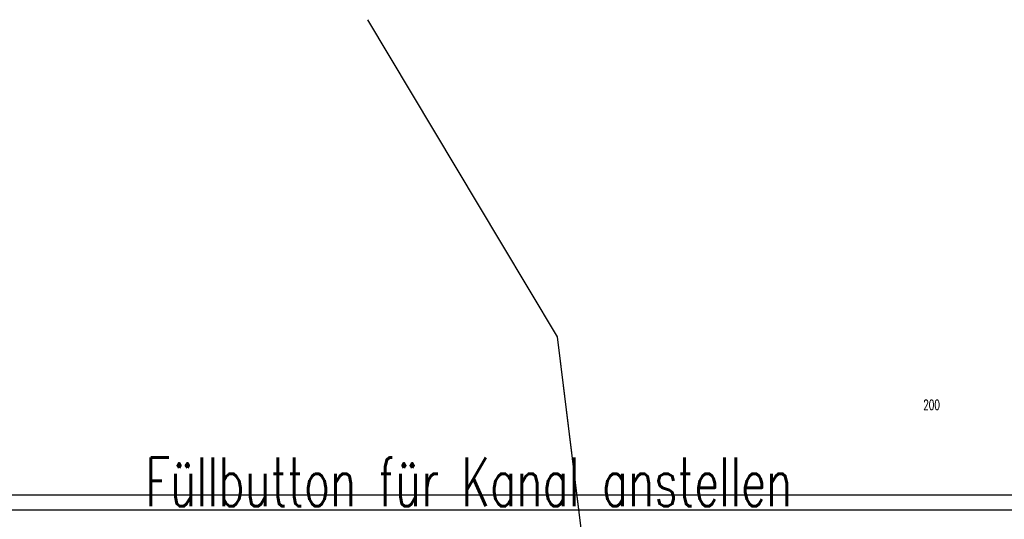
# Model space of a CAD drawing. Extents: x 3409653 to 3410193, y 5788342 to 5789000.
# Tile 64 of 79: x 3409801 to 3410003, y 5788898 to 5789000. Entities that reach past the tile are written whole.
import ezdxf

# ---------------------------------------------------------------- set-up
doc = ezdxf.new("R2010")
doc.units = 0
doc.header["$MEASUREMENT"] = 0
doc.linetypes.add('LINIENART0', pattern=[0])
for name, color, linetype in [('KATASTER', 7, 'Continuous'), ('NULLEBENE', 7, 'Continuous'), ('Rahmen', 7, 'Continuous'), ('TOP-HOEHENI', 7, 'Continuous')]:
    doc.layers.add(name, color=color, linetype=linetype)
doc.styles.add('SIMPLEX', font='simplex')

msp = doc.modelspace()

# ---------------------------------------------------------------- linework, layer by layer
at = {"layer": 'KATASTER', "color": 92, "linetype": 'LINIENART0'}
for p, q in [((3409900, 5788954.36), (3409872.72, 5789000)), ((3409911.62, 5788934.92), (3409900, 5788954.36)), ((3409915.94, 5788900), (3409911.62, 5788934.92)), ((3409918.85, 5788876.41), (3409915.94, 5788900))]:
    msp.add_line(p, q, dxfattribs=at)
at = {"layer": 'Rahmen', "color": 144, "linetype": 'LINIENART0'}
msp.add_line((3410106.41, 5788902.46974), (3409693.91, 5788902.46974), dxfattribs=at)
msp.add_line((3410106.41, 5788902.46974), (3409693.91, 5788902.46974), dxfattribs=at)
at = {"layer": 'Rahmen', "color": 161, "linetype": 'LINIENART0'}
msp.add_line((3409696.41, 5788899.46974), (3410156.41, 5788899.46974), dxfattribs=at)
msp.add_line((3409696.41, 5788899.46974), (3410156.41, 5788899.46974), dxfattribs=at)
at = {"layer": 'TOP-HOEHENI', "color": 95, "linetype": 'LINIENART0'}
msp.add_line((3409918.85, 5788876.408), (3409911.624, 5788934.922), dxfattribs=at)

# ---------------------------------------------------------------- texts
at = {"layer": 'NULLEBENE', "color": 4, "linetype": 'LINIENART0', "style": 'SIMPLEX', "width": 0.66046}
msp.add_text('Füllbutton für Kanal anstellen', height=10, dxfattribs=at).set_placement((3409827.042, 5788900.202))
msp.add_text('Füllbutton für Kanal anstellen', height=10, dxfattribs=at).set_placement((3409827.042, 5788900.202))
at = {"layer": 'TOP-HOEHENI', "color": 95, "linetype": 'LINIENART0', "style": 'SIMPLEX', "width": 0.66046}
msp.add_text('200', height=2, dxfattribs=at).set_placement((3409986.688, 5788920.007))

doc.saveas('drawing.dxf')
